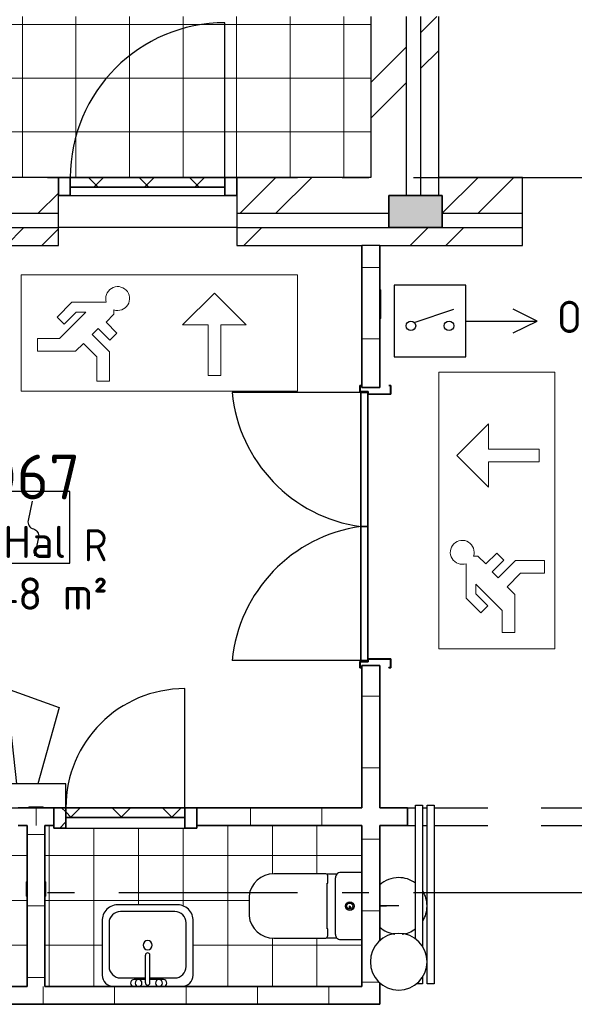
# Model space of a CAD drawing. Header units: millimetres. Extents: x -285236 to 84130, y -470 to 79511.
# Tile 178 of 192: x 24811 to 27917, y 54457 to 59966. Entities that reach past the tile are written whole.
import ezdxf
from ezdxf.enums import TextEntityAlignment as Align

# ---------------------------------------------------------------- set-up
doc = ezdxf.new("R2010")
doc.units = ezdxf.units.MM
doc.linetypes.add('Dash 3mm', pattern=[600, 300, -300])
doc.linetypes.add('NLRS_stramien', pattern=[1650, 1000, -250, 150, -250])
doc.layers.add('EL6511--', color=3, linetype='Continuous')
doc.layers.add('XREF', color=254, linetype='Continuous')
doc.styles.add('ISOCPEUR_1', font='isocpeur.ttf', dxfattribs={"height": 250})
doc.styles.add('ISOCPEUR_3', font='isocpeur.ttf', dxfattribs={"height": 180})
doc.styles.add('STABICAD-018', font='ISOCP.SHX', dxfattribs={"height": 180})
pattern_1 = [(45, (-29374, 17038.6), (-565.685, 565.685), []), (45, (-29174, 17038.6), (-565.685, 565.685), [])]
pattern_2 = [(45, (-29374, 17038.6), (-565.685, 565.685), []), (45, (-29174, 17038.6), (-565.685, 565.685), [])]
pattern_3 = [(0, (-29773.96, 17038.63), (0, 250), []), (90, (-29773.96, 17038.63), (-250, 2e-14), [])]
pattern_4 = [(45, (-29773.96, 17038.63), (-141.42136, 141.42136), []), (135, (-29773.96, 17038.63), (-141.42136, -141.42136), [])]

# ---------------------------------------------------------------- blocks, each defined once
blk = doc.blocks.new('VB653ORM')
at = {"color": 0, "linetype": 'Continuous'}
for p, q in [((-2, 2), (-2, -2)), ((2, 2), (-2, 2)), ((2, -2), (2, 2)), ((-2, -2), (2, -2))]:
    blk.add_line(p, q, dxfattribs=at)
blk.add_lwpolyline([(-0.115, 1.468), (-0.337, 0.383, 0.399092), (-0.043, -0.089, -0.403068), (0.246, -0.559), (0.017, -1.602)], format="xyb", dxfattribs=at)
at = {"color": 0, "linetype": 'Continuous', "style": 'STABICAD-018'}
for tag, p in [('CODING1', (-1.221, 12.191)), ('CODING2', (-0.947, 9.731)), ('ARTICLECODE', (0.777, 6.96)), ('FIREPROTECTION_PANEL', (0.777, 4.649)), ('FIREPROTECTION_ZONE', (0.049, 2.882)), ('FIREPROTECTION_HARDWARENUMBER', (5.423, -4.399))]:
    blk.add_attdef(tag, text='', height=1.8, dxfattribs=at).set_placement(p, align=Align.MIDDLE)
blk.add_attdef('TEXT1', (3.46, -3.379), '', height=1.8, dxfattribs=at)
blk = doc.blocks.new('VB654ASG')
at = {"color": 0, "linetype": 'Continuous'}
blk.add_lwpolyline([(-0.743, 2.333), (-1.333, 7.667), (1.619, 6.6), (0.438, 2.333)], dxfattribs=at)
blk.add_lwpolyline([(2, 1), (2, 2.333), (-2, 2.333), (-2, 1)], close=True, dxfattribs=at)
at = {"color": 0, "linetype": 'Continuous', "style": 'STABICAD-018'}
for tag, p in [('CODING1', (4.741, 13.372)), ('CODING2', (5.016, 10.912)), ('ARTICLECODE', (6.529, 8.71)), ('FIREPROTECTION_PANEL', (6.529, 6.4)), ('FIREPROTECTION_ZONE', (6.011, 4.064)), ('FIREPROTECTION_HARDWARENUMBER', (13.565, -0.707))]:
    blk.add_attdef(tag, text='', height=1.8, dxfattribs=at).set_placement(p, align=Align.MIDDLE)
blk = doc.blocks.new('VB654UEH')
at = {"color": 0, "linetype": 'Continuous'}
for p, q in [((-2, 5), (-2, 1)), ((2, 5), (-2, 5)), ((2, 1), (2, 5)), ((-0.878, 2.922), (1.333, 3.667)), ((6, 3), (4.667, 3.667)), ((2, 3), (6, 3)), ((4.667, 2.333), (6, 3)), ((-2, 1), (2, 1))]:
    blk.add_line(p, q, dxfattribs=at)
for centre in [(-1.067, 2.733), (1.067, 2.733)]:
    blk.add_circle(centre, 0.267, dxfattribs=at)
at = {"color": 0, "linetype": 'Continuous', "style": 'STABICAD-018'}
for tag, p in [('CODING1', (-0.474, 15.785)), ('CODING2', (-0.2, 13.325)), ('ARTICLECODE', (1.447, 11.055)), ('FIREPROTECTION_PANEL', (1.447, 8.745)), ('FIREPROTECTION_ZONE', (0.796, 6.476)), ('FIREPROTECTION_HARDWARENUMBER', (8.083, 0.394))]:
    blk.add_attdef(tag, text='', height=1.8, dxfattribs=at).set_placement(p, align=Align.MIDDLE)

msp = doc.modelspace()

# ---------------------------------------------------------------- hatches: boundary and pattern name
at = {"layer": 'XREF', "lineweight": 9}
h = msp.add_hatch(dxfattribs=at)
h.set_pattern_fill('FP_242', color=256, style=0, pattern_type=2)
h.set_pattern_definition([(0, (-29773.96, 17038.63), (0, 300), []), (90, (-29773.96, 17038.63), (-300, 2e-14), [])])
h.paths.add_polyline_path([(25960.8696, 59082.6047), (26777.7081, 59082.6047), (26777.7081, 59982.6047), (22792.8696, 59982.6047), (22792.8696, 59082.6047), (25094.8696, 59082.6047)])
h = msp.add_hatch(dxfattribs=at)
h.set_pattern_fill('FP_6', color=256, angle=45, style=0, pattern_type=2)
h.set_pattern_definition(pattern_1)
h.paths.add_polyline_path([(26777.7081, 59082.6047), (26977.7081, 59082.6047), (26977.7081, 59982.6047), (26777.7081, 59982.6047), (26777.7081, 59574.1308)])
h = msp.add_hatch(dxfattribs=at)
h.set_pattern_fill('FP_6', color=256, angle=45, style=0, pattern_type=2)
h.set_pattern_definition(pattern_1)
h.paths.add_polyline_path([(27057.7081, 58982.6047), (27157.7081, 58982.6047), (27157.7081, 59982.6047), (27057.7081, 59982.6047), (27057.7081, 59082.6047)])
h = msp.add_hatch(dxfattribs=at)
h.set_pattern_fill('FP_6', color=256, angle=45, style=0, pattern_type=2)
h.set_pattern_definition(pattern_2)
h.paths.add_polyline_path([(19377.8696, 58882.6047), (19377.8696, 58982.6047), (19677.8696, 58982.6047), (19677.8696, 58882.6047), (20427.8696, 58882.6047), (20427.8696, 59082.6047), (19037.8696, 59082.6047), (19037.8696, 58882.6047), (19227.8696, 58882.6047)])
h.paths.add_polyline_path([(21792.8696, 58882.6047), (21792.8696, 59082.6047), (21427.8696, 59082.6047), (21427.8696, 58882.6047), (21587.4143, 58882.6047)])
h.paths.add_polyline_path([(23427.8696, 58882.6047), (23677.8696, 58882.6047), (23677.8696, 59082.6047), (22792.8696, 59082.6047), (22792.8696, 58882.6047), (23127.8696, 58882.6047), (23127.8696, 58982.6047), (23427.8696, 58982.6047), (23427.8696, 58939.1019)])
h.paths.add_polyline_path([(24677.8696, 58882.6047), (25027.8696, 58882.6047), (25027.8696, 59082.6047), (24677.8696, 59082.6047), (24677.8696, 58973.0002)])
h.paths.add_polyline_path([(26877.7081, 58882.6047), (26877.7081, 58982.6047), (26977.7081, 58982.6047), (26977.7081, 59082.6047), (26027.8696, 59082.6047), (26027.8696, 58882.6047), (26856.4622, 58882.6047)])
h.paths.add_polyline_path([(27321.5789, 58882.6047), (27627.8696, 58882.6047), (27627.8696, 59082.6047), (27157.7081, 59082.6047), (27157.7081, 58982.6047), (27177.7081, 58982.6047), (27177.7081, 58882.6047)])
h = msp.add_hatch(dxfattribs=at)
h.set_pattern_fill('FP_137', color=256, style=0, pattern_type=2)
h.set_pattern_definition([(45, (-29773.96, 17038.63), (-141.42136, 141.42136), []), (135, (-29773.96, 17038.63), (-141.42136, -141.42136), [])])
h.paths.add_polyline_path([(25960.8696, 59028.6047), (25960.8696, 59082.6047), (25094.8696, 59082.6047), (25094.8696, 59028.6047)])
at = {"layer": 'XREF'}
msp.add_hatch(color=256, dxfattribs=at).paths.add_polyline_path([(26877.7081, 58802.6047), (27177.7081, 58802.6047), (27177.7081, 58982.6047), (26877.7081, 58982.6047), (26877.7081, 58875.9075)])
at = {"layer": 'XREF', "lineweight": 9}
h = msp.add_hatch(dxfattribs=at)
h.set_pattern_fill('FP_6', color=256, angle=45, style=0, pattern_type=2)
h.set_pattern_definition(pattern_2)
h.paths.add_polyline_path([(19072.8696, 58702.6047), (20427.8696, 58702.6047), (20427.8696, 58802.6047), (19037.8696, 58802.6047), (19037.8696, 58702.6047), (19054.9157, 58702.6047)])
h.paths.add_polyline_path([(21587.4143, 58702.6047), (21792.8696, 58702.6047), (21792.8696, 58802.6047), (21427.8696, 58802.6047), (21427.8696, 58702.6047)])
h.paths.add_polyline_path([(23077.8696, 58702.6047), (23677.8696, 58702.6047), (23677.8696, 58802.6047), (22792.8696, 58802.6047), (22792.8696, 58702.6047), (22977.8696, 58702.6047)])
h.paths.add_polyline_path([(24677.8696, 58702.6047), (25027.8696, 58702.6047), (25027.8696, 58802.6047), (24677.8696, 58802.6047)])
h.paths.add_polyline_path([(27057.7081, 58702.6047), (27627.8696, 58702.6047), (27627.8696, 58802.6047), (26027.8696, 58802.6047), (26027.8696, 58702.6047), (27047.8487, 58702.6047)])
h = msp.add_hatch(dxfattribs=at)
h.set_pattern_fill('FP_31', color=256, angle=90, style=0, pattern_type=2)
h.set_pattern_definition([(1e-13, (26727.87, 56579.9), (-9e-13, 400), [])])
h.paths.add_polyline_path([(26780.3481, 54457.1973), (26827.8696, 54457.1973), (26827.8696, 54577.9911), (26821.4356, 54582.9281), (26796.2073, 54615.8063), (26780.3481, 54654.0938), (26774.9388, 54695.1813), (26780.3481, 54736.2688), (26796.2073, 54774.5563), (26821.4356, 54807.4345), (26827.8696, 54812.3715), (26827.8696, 56352.401), (26727.8696, 56352.401), (26727.8696, 54457.1973), (26758.0364, 54457.1973)])
h.paths.add_polyline_path([(26827.8696, 57907.401), (26827.8696, 58702.6047), (26727.8696, 58702.6047), (26727.8696, 57907.401)])
h = msp.add_hatch(dxfattribs=at)
h.set_pattern_fill('FP_66', color=256, angle=-270, style=0, pattern_type=2)
h.set_pattern_definition([(270, (24902.87, 55557.2), (400, 1e-12), [])])
h.paths.add_polyline_path([(26597.2608, 55457.1973), (26727.8696, 55457.1973), (26727.8696, 55557.1973), (25802.8696, 55557.1973), (25802.8696, 55457.1973)])
h.paths.add_polyline_path([(23077.8696, 55457.1973), (24002.8696, 55457.1973), (24002.8696, 55557.1973), (23077.8696, 55557.1973)])
h.paths.add_polyline_path([(24802.8696, 55457.1973), (25002.8696, 55457.1973), (25002.8696, 55557.1973), (24802.8696, 55557.1973), (24802.8696, 55503.1973)])
h = msp.add_hatch(dxfattribs=at)
h.set_pattern_fill('FP_142', color=256, style=0, pattern_type=2)
h.set_pattern_definition(pattern_4)
h.paths.add_polyline_path([(25735.8696, 55443.1973), (25802.8696, 55443.1973), (25802.8696, 55557.1973), (25735.8696, 55557.1973), (25735.8696, 55457.1973)])
h.paths.add_polyline_path([(25002.8696, 55443.1973), (25069.8696, 55443.1973), (25069.8696, 55557.1973), (25002.8696, 55557.1973), (25002.8696, 55457.1973)])
h = msp.add_hatch(dxfattribs=at)
h.set_pattern_fill('FP_142', color=256, style=0, pattern_type=2)
h.set_pattern_definition(pattern_4)
h.paths.add_polyline_path([(25069.8696, 55503.1973), (25735.8696, 55503.1973), (25735.8696, 55557.1973), (25069.8696, 55557.1973)])
h = msp.add_hatch(dxfattribs=at)
h.set_pattern_fill('FP_111', color=256, style=0, pattern_type=2)
h.set_pattern_definition(pattern_3)
h.paths.add_polyline_path([(26179.7736, 54557.1973), (26727.8696, 54557.1973), (26727.7708, 54825.2852), (26723.2779, 54819.4719), (26722.1522, 54819.3402), (26601.9859, 54820.2235), (26593.0395, 54824.047), (26587.1837, 54828.7143), (26586.2986, 54829.5193), (26528.5495, 54829.5193), (26519.6345, 54826.4053), (26234.4626, 54826.4053), (26200.6508, 54830.5649), (26168.8553, 54842.7956), (26140.9723, 54862.368), (26118.6646, 54888.1149), (26103.2624, 54918.501), (26095.6843, 54951.7141), (26095.6843, 55062.4535), (26103.2845, 55095.6879), (26118.7141, 55126.0888), (26141.0527, 55151.843), (26168.9679, 55171.4141), (26200.7947, 55183.6349), (26234.6345, 55187.7763), (26523.6721, 55187.406), (26531.2129, 55184.5175), (26587.1837, 55184.6236), (26591.9348, 55189.054), (26597.4702, 55192.3338), (26603.0984, 55194.3029), (26609.7726, 55195.0544), (26724.8696, 55194.1004), (26727.8696, 55189.0754), (26727.8696, 55457.1973), (25802.8696, 55457.1973), (25802.8696, 55443.1973), (25002.8696, 55443.1973), (25002.8696, 55457.1973), (24952.8696, 55457.1973), (24952.8696, 55142.6047), (24957.8697, 55142.6047), (24957.8697, 55062.6047), (24952.8697, 55062.6047), (24952.8696, 54557.1973), (25337.3696, 54557.1973), (25320.9346, 54559.361), (25305.6196, 54565.7047), (25292.4684, 54575.796), (25282.377, 54588.9473), (25276.0334, 54604.2623), (25273.8696, 54620.6973), (25273.8696, 54936.2103), (25277.9203, 54954.6995), (25287.2231, 54973.7488), (25300.7647, 54990.0597), (25317.7777, 55002.7078), (25337.298, 55010.9766), (25358.2197, 55014.3973), (25697.5196, 55014.3973), (25718.4412, 55010.9766), (25737.9616, 55002.7078), (25754.9746, 54990.0597), (25768.5162, 54973.7488), (25777.819, 54954.6995), (25782.3558, 54933.9912), (25781.8696, 54912.7973), (25781.8696, 54620.6973), (25779.7059, 54604.2623), (25773.3623, 54588.9473), (25762.2864, 54575.0405), (25750.1196, 54565.7047), (25734.8047, 54559.361), (25718.3696, 54557.1973), (25781.8696, 54557.1973)])
h.paths.add_polyline_path([(23077.8696, 54557.1973), (24141.3696, 54557.1973), (24124.9346, 54559.361), (24109.6196, 54565.7047), (24096.4684, 54575.796), (24086.377, 54588.9473), (24080.0334, 54604.2623), (24077.8696, 54620.6973), (24077.8696, 54936.2103), (24081.9203, 54954.6995), (24092.3375, 54975.0912), (24104.7647, 54990.0597), (24121.7777, 55002.7078), (24141.3696, 55010.9883), (24162.2197, 55014.3973), (24501.5196, 55014.3973), (24522.4412, 55010.9766), (24541.9616, 55002.7078), (24558.9746, 54990.0597), (24572.5162, 54973.7488), (24582.2164, 54952.8852), (24586.3558, 54933.9912), (24585.8696, 54912.7973), (24585.8696, 54620.6973), (24583.7059, 54604.2623), (24577.3623, 54588.9473), (24567.2709, 54575.796), (24554.1196, 54565.7047), (24538.8047, 54559.361), (24522.3696, 54557.1973), (24852.8696, 54557.1973), (24852.8696, 55062.6047), (24847.8697, 55062.6047), (24847.8697, 55142.6047), (24852.8696, 55142.6047), (24852.8696, 55457.1973), (24802.8696, 55457.1973), (24802.8696, 55443.1973), (24002.8696, 55443.1973), (24002.8696, 55457.1973), (23077.8696, 55457.1973), (23077.9685, 55189.1094), (23082.4614, 55194.9227), (23083.5871, 55195.0545), (23203.7534, 55194.1711), (23212.6998, 55190.3476), (23218.5556, 55185.6803), (23219.4407, 55184.8754), (23277.1898, 55184.8754), (23286.1048, 55187.9893), (23571.2767, 55187.9893), (23605.0885, 55183.8297), (23636.884, 55171.599), (23664.7669, 55152.0266), (23687.0747, 55126.2797), (23702.4769, 55095.8937), (23710.055, 55062.6805), (23710.055, 54951.9411), (23702.4548, 54918.7067), (23687.0252, 54888.3058), (23664.6866, 54862.5516), (23636.7714, 54842.9805), (23604.9446, 54830.7598), (23571.1048, 54826.6183), (23282.0672, 54826.9886), (23274.5264, 54829.8771), (23218.5556, 54829.771), (23213.8045, 54825.3406), (23208.2691, 54822.0608), (23202.6409, 54820.0917), (23195.9667, 54819.3403), (23080.8696, 54820.2942), (23077.8696, 54825.3192), (23077.8696, 54651.864)])
h = msp.add_hatch(dxfattribs=at)
h.set_pattern_fill('FP_111', color=256, style=0, pattern_type=2)
h.set_pattern_definition(pattern_3)
h.paths.add_polyline_path([(26179.7736, 54557.1973), (26727.8696, 54557.1973), (26727.7708, 54825.2852), (26723.2779, 54819.4719), (26722.1522, 54819.3402), (26601.9859, 54820.2235), (26593.0395, 54824.047), (26587.1837, 54828.7143), (26586.2986, 54829.5193), (26528.5495, 54829.5193), (26519.6345, 54826.4053), (26234.4626, 54826.4053), (26200.6508, 54830.5649), (26168.8553, 54842.7956), (26140.9723, 54862.368), (26118.6646, 54888.1149), (26103.2624, 54918.501), (26095.6843, 54951.7141), (26095.6843, 55062.4535), (26103.2845, 55095.6879), (26118.7141, 55126.0888), (26141.0527, 55151.843), (26168.9679, 55171.4141), (26200.7947, 55183.6349), (26234.6345, 55187.7763), (26523.6721, 55187.406), (26531.2129, 55184.5175), (26587.1837, 55184.6236), (26591.9348, 55189.054), (26597.4702, 55192.3338), (26603.0984, 55194.3029), (26609.7726, 55195.0544), (26724.8696, 55194.1004), (26727.8696, 55189.0754), (26727.8696, 55457.1973), (25802.8696, 55457.1973), (25802.8696, 55443.1973), (25002.8696, 55443.1973), (25002.8696, 55457.1973), (24952.8696, 55457.1973), (24952.8696, 55142.6047), (24957.8697, 55142.6047), (24957.8697, 55062.6047), (24952.8697, 55062.6047), (24952.8696, 54557.1973), (25337.3696, 54557.1973), (25320.9346, 54559.361), (25305.6196, 54565.7047), (25292.4684, 54575.796), (25282.377, 54588.9473), (25276.0334, 54604.2623), (25273.8696, 54620.6973), (25273.8696, 54936.2103), (25277.9203, 54954.6995), (25287.2231, 54973.7488), (25300.7647, 54990.0597), (25317.7777, 55002.7078), (25337.298, 55010.9766), (25358.2197, 55014.3973), (25697.5196, 55014.3973), (25718.4412, 55010.9766), (25737.9616, 55002.7078), (25754.9746, 54990.0597), (25768.5162, 54973.7488), (25777.819, 54954.6995), (25782.3558, 54933.9912), (25781.8696, 54912.7973), (25781.8696, 54620.6973), (25779.7059, 54604.2623), (25773.3623, 54588.9473), (25762.2864, 54575.0405), (25750.1196, 54565.7047), (25734.8047, 54559.361), (25718.3696, 54557.1973), (25781.8696, 54557.1973)])
h.paths.add_polyline_path([(23077.8696, 54557.1973), (24141.3696, 54557.1973), (24124.9346, 54559.361), (24109.6196, 54565.7047), (24096.4684, 54575.796), (24086.377, 54588.9473), (24080.0334, 54604.2623), (24077.8696, 54620.6973), (24077.8696, 54936.2103), (24081.9203, 54954.6995), (24092.3375, 54975.0912), (24104.7647, 54990.0597), (24121.7777, 55002.7078), (24141.3696, 55010.9883), (24162.2197, 55014.3973), (24501.5196, 55014.3973), (24522.4412, 55010.9766), (24541.9616, 55002.7078), (24558.9746, 54990.0597), (24572.5162, 54973.7488), (24582.2164, 54952.8852), (24586.3558, 54933.9912), (24585.8696, 54912.7973), (24585.8696, 54620.6973), (24583.7059, 54604.2623), (24577.3623, 54588.9473), (24567.2709, 54575.796), (24554.1196, 54565.7047), (24538.8047, 54559.361), (24522.3696, 54557.1973), (24852.8696, 54557.1973), (24852.8696, 55062.6047), (24847.8697, 55062.6047), (24847.8697, 55142.6047), (24852.8696, 55142.6047), (24852.8696, 55457.1973), (24802.8696, 55457.1973), (24802.8696, 55443.1973), (24002.8696, 55443.1973), (24002.8696, 55457.1973), (23077.8696, 55457.1973), (23077.9685, 55189.1094), (23082.4614, 55194.9227), (23083.5871, 55195.0545), (23203.7534, 55194.1711), (23212.6998, 55190.3476), (23218.5556, 55185.6803), (23219.4407, 55184.8754), (23277.1898, 55184.8754), (23286.1048, 55187.9893), (23571.2767, 55187.9893), (23605.0885, 55183.8297), (23636.884, 55171.599), (23664.7669, 55152.0266), (23687.0747, 55126.2797), (23702.4769, 55095.8937), (23710.055, 55062.6805), (23710.055, 54951.9411), (23702.4548, 54918.7067), (23687.0252, 54888.3058), (23664.6866, 54862.5516), (23636.7714, 54842.9805), (23604.9446, 54830.7598), (23571.1048, 54826.6183), (23282.0672, 54826.9886), (23274.5264, 54829.8771), (23218.5556, 54829.771), (23213.8045, 54825.3406), (23208.2691, 54822.0608), (23202.6409, 54820.0917), (23195.9667, 54819.3403), (23080.8696, 54820.2942), (23077.8696, 54825.3192), (23077.8696, 54651.864)])
h = msp.add_hatch(dxfattribs=at)
h.set_pattern_fill('FP_65', color=256, angle=90, style=0, pattern_type=2)
h.set_pattern_definition([(0, (24852.87, 55007.2), (0, 400), [])])
h.paths.add_polyline_path([(24952.8696, 54557.1973), (24952.8696, 55457.1973), (24852.8696, 55457.1973), (24852.8696, 54557.1973), (24927.3119, 54557.1973)])
h = msp.add_hatch(dxfattribs=at)
h.set_pattern_fill('FP_64', color=256, angle=-270, style=0, pattern_type=2)
h.set_pattern_definition([(270, (22142.87, 54557.2), (400, 1e-12), [])])
h.paths.add_polyline_path([(26681.977, 54457.1973), (26727.8696, 54457.1973), (26727.8696, 54557.1973), (23019.7921, 54557.1973), (23012.5665, 54541.2588), (22988.6934, 54510.1467), (22955.8152, 54484.9183), (22917.5277, 54469.0591), (22876.4402, 54463.6499), (22835.3526, 54469.0591), (22797.0652, 54484.9183), (22764.1869, 54510.1467), (22738.9586, 54543.0249), (22733.0882, 54557.1973), (17557.8696, 54557.1973), (17557.8696, 54457.1973), (26597.2608, 54457.1973)])

# ---------------------------------------------------------------- linework, layer by layer
at = {"layer": 'XREF'}
for p, q in [((25960.8696, 59082.6047), (25960.8696, 59948.6047)), ((26777.7081, 59982.6047), (26777.7081, 59082.6047)), ((27157.7081, 59082.6047), (27157.7081, 59982.6047)), ((25027.8696, 59082.6047), (24677.8696, 59082.6047)), ((25027.8696, 58702.6047), (25027.8696, 59082.6047)), ((26777.7081, 59082.6047), (26027.8696, 59082.6047)), ((26027.8696, 59082.6047), (26027.8696, 58702.6047)), ((27627.8696, 59082.6047), (27157.7081, 59082.6047)), ((27627.8696, 58702.6047), (27627.8696, 59082.6047)), ((25094.8696, 58982.6047), (25960.8696, 58982.6047)), ((26027.8696, 58802.6047), (25027.8696, 58802.6047)), ((24677.8696, 58702.6047), (25027.8696, 58702.6047)), ((26027.8696, 58702.6047), (26727.8696, 58702.6047)), ((26827.8696, 58702.6047), (27627.8696, 58702.6047)), ((26721.3696, 57879.901), (26000.6703, 57879.901)), ((26721.3696, 56379.901), (26000.6703, 56379.901)), ((25735.8696, 55557.1973), (25735.8696, 56223.1973)), ((27027.3696, 54821.6855), (27027.3696, 55572.1973)), ((27027.3696, 55572.1973), (27067.3696, 55572.1973)), ((27067.3696, 55572.1973), (27067.3696, 54779.5094)), ((27092.3696, 54695.7065), (27092.3696, 55572.1973)), ((27092.3696, 55572.1973), (27132.3696, 55572.1973)), ((27132.3696, 55572.1973), (27132.3696, 54572.1973)), ((25069.8696, 55443.1973), (25735.8696, 55443.1973)), ((26721.9089, 55195.0545), (26609.7726, 55195.0545)), ((26721.9089, 55195.0545), (26609.7726, 55195.0545)), ((26721.9089, 55195.0545), (26609.7726, 55195.0545)), ((26721.9089, 55195.0545), (26609.7726, 55195.0545)), ((26721.8768, 55194.9023), (26610.0953, 55194.9023)), ((26721.8768, 55194.9023), (26610.0953, 55194.9023)), ((26519.6345, 55187.7763), (26234.6345, 55187.7763)), ((26519.6345, 55187.7763), (26234.6345, 55187.7763)), ((26587.1837, 55184.5175), (26531.2129, 55184.5175)), ((26587.1837, 55184.5175), (26531.2129, 55184.5175)), ((26537.1857, 55134.1658), (26537.1857, 55166.7568)), ((26537.1857, 55134.1658), (26537.1857, 55166.7568)), ((26579.7871, 54847.7348), (26579.7871, 55165.3467)), ((26579.7871, 54847.7348), (26579.7871, 55165.3467)), ((26533.2098, 54880.0089), (26533.2098, 55134.1658)), ((26533.2098, 55134.1658), (26537.1857, 55134.1658)), ((26533.2098, 54880.0089), (26533.2098, 55134.1658)), ((26533.2098, 55134.1658), (26537.1857, 55134.1658)), ((26095.6843, 55062.4535), (26095.6843, 54951.7141)), ((26095.6843, 55062.4535), (26095.6843, 54951.7141)), ((25697.5196, 55014.3973), (25358.2197, 55014.3973)), ((25680.2696, 54976.2973), (25375.4696, 54976.2973)), ((26655.9582, 55002.0108), (26655.9582, 54990.301)), ((26655.9582, 55002.0108), (26655.9582, 54990.301)), ((26663.835, 54990.3104), (26663.835, 55002.0108)), ((26663.835, 54990.3104), (26663.835, 55002.0108)), ((26933.708, 55007.263), (26827.8696, 55007.263)), ((26828.0604, 55007.263), (26864.8884, 55007.263)), ((26898.2679, 55007.263), (26864.8884, 55007.263)), ((26871.9594, 55007.263), (26864.8884, 55007.263)), ((25273.8696, 54912.7973), (25273.8696, 54620.6973)), ((25311.9696, 54912.7973), (25311.9696, 54668.3223)), ((25743.7696, 54668.3223), (25743.7696, 54912.7973)), ((25781.8696, 54620.6973), (25781.8696, 54912.7973)), ((26537.1616, 54880.0089), (26533.2098, 54880.0089)), ((26537.1616, 54880.0089), (26533.2098, 54880.0089)), ((26537.1616, 54845.7135), (26537.1616, 54880.0089)), ((26537.1616, 54845.7135), (26537.1616, 54880.0089)), ((26234.4626, 54826.4053), (26521.2432, 54826.4053)), ((26234.4626, 54826.4053), (26521.2432, 54826.4053)), ((26528.5495, 54829.5193), (26586.2986, 54829.5193)), ((26528.5495, 54829.5193), (26586.2986, 54829.5193)), ((26608.9868, 54819.3402), (26722.1522, 54819.3402)), ((26608.9868, 54819.3402), (26722.1522, 54819.3402)), ((25515.1696, 54576.5979), (25515.1696, 54731.8771)), ((25540.5696, 54576.5979), (25540.5696, 54731.8771)), ((27092.3696, 54572.1973), (27092.3696, 54694.656)), ((25375.4696, 54604.8223), (25515.1696, 54604.8223)), ((25515.1696, 54595.2973), (25451.6696, 54595.2973)), ((25540.5696, 54604.8223), (25680.2696, 54604.8223)), ((25616.7696, 54595.2973), (25540.5696, 54595.2973)), ((27067.3696, 54610.8531), (27067.3696, 54572.1973)), ((27067.3696, 54572.1973), (27031.9574, 54572.1973)), ((27132.3696, 54572.1973), (27092.3696, 54572.1973))]:
    msp.add_line(p, q, dxfattribs=at)
at = {"layer": 'XREF', "lineweight": 25}
for p, q in [((26977.7081, 58982.6047), (26977.7081, 59982.6047)), ((27057.7081, 58982.6047), (27057.7081, 59982.6047)), ((27157.7081, 58982.6047), (27157.7081, 59082.6047)), ((24677.8696, 58882.6047), (25027.8696, 58882.6047)), ((26027.8696, 58882.6047), (26877.7081, 58882.6047)), ((27177.7081, 58882.6047), (27627.8696, 58882.6047)), ((24677.8696, 58802.6047), (25027.8696, 58802.6047)), ((26027.8696, 58802.6047), (26877.7081, 58802.6047)), ((27177.7081, 58802.6047), (27627.8696, 58802.6047)), ((26827.8696, 58702.6047), (26727.8696, 58702.6047))]:
    msp.add_line(p, q, dxfattribs=at)
at = {"layer": 'XREF', "linetype": 'NLRS_stramien'}
for p, q in [((-47232.6128, 59082.6047), (64223.889, 59082.6047)), ((-47232.6128, 55082.6047), (64223.889, 55082.6047))]:
    msp.add_line(p, q, dxfattribs=at)
at = {"layer": 'XREF', "lineweight": 35}
for p, q in [((25027.8696, 59082.6047), (25027.8696, 58982.6047)), ((25094.8696, 59082.6047), (25027.8696, 59082.6047)), ((25094.8696, 58982.6047), (25094.8696, 59082.6047)), ((25960.8696, 59082.6047), (25094.8696, 59082.6047)), ((25094.8696, 59082.6047), (25094.8696, 59028.6047)), ((26027.8696, 59082.6047), (25960.8696, 59082.6047)), ((25960.8696, 59082.6047), (25960.8696, 58982.6047)), ((25960.8696, 59028.6047), (25960.8696, 59082.6047)), ((26027.8696, 58982.6047), (26027.8696, 59082.6047)), ((25094.8696, 59028.6047), (25960.8696, 59028.6047)), ((25027.8696, 58982.6047), (25094.8696, 58982.6047)), ((25960.8696, 58982.6047), (26027.8696, 58982.6047)), ((27177.7081, 58982.6047), (26877.7081, 58982.6047)), ((26877.7081, 58982.6047), (26877.7081, 58802.6047)), ((27177.7081, 58802.6047), (27177.7081, 58982.6047)), ((26877.7081, 58802.6047), (27177.7081, 58802.6047)), ((26727.8696, 58702.6047), (26727.8696, 57907.401)), ((26827.8696, 57907.401), (26827.8696, 58702.6047)), ((26727.8696, 57919.901), (26716.3696, 57919.901)), ((26716.3696, 57919.901), (26716.3696, 57884.901)), ((26717.8696, 57886.401), (26717.8696, 57918.401)), ((26717.8696, 57918.401), (26727.8696, 57918.401)), ((26727.8696, 57918.401), (26727.8696, 57919.901)), ((26727.8696, 57907.401), (26827.8696, 57907.401)), ((26877.8696, 57919.901), (26877.8696, 57918.401)), ((26889.3696, 57919.901), (26877.8696, 57919.901)), ((26877.8696, 57918.401), (26887.8696, 57918.401)), ((26887.8696, 57918.401), (26887.8696, 57871.401)), ((26889.3696, 57869.901), (26889.3696, 57919.901)), ((26716.3696, 57884.901), (26761.3696, 57884.901)), ((26762.8696, 57886.401), (26717.8696, 57886.401)), ((26721.3696, 57879.901), (26721.3696, 57129.901)), ((26761.3696, 57879.901), (26721.3696, 57879.901)), ((26761.3696, 57884.901), (26761.3696, 57869.901)), ((26761.3696, 57129.901), (26761.3696, 57879.901)), ((26761.3696, 57869.901), (26889.3696, 57869.901)), ((26762.8696, 57871.401), (26762.8696, 57886.401)), ((26887.8696, 57871.401), (26762.8696, 57871.401)), ((26721.3696, 57129.901), (26761.3696, 57129.901)), ((26721.3696, 57129.901), (26721.3696, 56379.901)), ((26761.3696, 57129.901), (26721.3696, 57129.901)), ((26761.3696, 56379.901), (26761.3696, 57129.901)), ((26761.3696, 56374.901), (26716.3696, 56374.901)), ((26716.3696, 56374.901), (26716.3696, 56339.901)), ((26717.8696, 56341.401), (26717.8696, 56373.401)), ((26717.8696, 56373.401), (26762.8696, 56373.401)), ((26721.3696, 56379.901), (26761.3696, 56379.901)), ((26827.8696, 56352.401), (26727.8696, 56352.401)), ((26727.8696, 56352.401), (26727.8696, 55557.1973)), ((26889.3696, 56389.901), (26761.3696, 56389.901)), ((26761.3696, 56389.901), (26761.3696, 56374.901)), ((26762.8696, 56373.401), (26762.8696, 56388.401)), ((26762.8696, 56388.401), (26887.8696, 56388.401)), ((26827.8696, 55557.1973), (26827.8696, 56352.401)), ((26887.8696, 56388.401), (26887.8696, 56341.401)), ((26889.3696, 56339.901), (26889.3696, 56389.901)), ((26716.3696, 56339.901), (26727.8696, 56339.901)), ((26727.8696, 56341.401), (26717.8696, 56341.401)), ((26727.8696, 56339.901), (26727.8696, 56341.401)), ((26877.8696, 56341.401), (26877.8696, 56339.901)), ((26887.8696, 56341.401), (26877.8696, 56341.401)), ((26877.8696, 56339.901), (26889.3696, 56339.901)), ((25002.8696, 55557.1973), (24802.8696, 55557.1973)), ((25002.8696, 55457.1973), (25002.8696, 55557.1973)), ((25002.8696, 55557.1973), (25002.8696, 55443.1973)), ((25069.8696, 55557.1973), (25002.8696, 55557.1973)), ((25069.8696, 55443.1973), (25069.8696, 55557.1973)), ((25735.8696, 55557.1973), (25069.8696, 55557.1973)), ((25069.8696, 55557.1973), (25069.8696, 55503.1973)), ((25802.8696, 55557.1973), (25735.8696, 55557.1973)), ((25735.8696, 55557.1973), (25735.8696, 55443.1973)), ((25735.8696, 55503.1973), (25735.8696, 55557.1973)), ((26727.8696, 55557.1973), (25802.8696, 55557.1973)), ((25802.8696, 55557.1973), (25802.8696, 55457.1973)), ((25802.8696, 55443.1973), (25802.8696, 55557.1973)), ((26982.3696, 55557.1973), (26827.8696, 55557.1973)), ((26982.3696, 55457.1973), (26982.3696, 55557.1973)), ((25069.8696, 55503.1973), (25735.8696, 55503.1973)), ((24802.8696, 55457.1973), (24852.8696, 55457.1973)), ((24852.8696, 55457.1973), (24852.8696, 54557.1973)), ((24952.8696, 54557.1973), (24952.8696, 55457.1973)), ((24952.8696, 55457.1973), (25002.8696, 55457.1973)), ((25002.8696, 55443.1973), (25069.8696, 55443.1973)), ((25735.8696, 55443.1973), (25802.8696, 55443.1973)), ((25802.8696, 55457.1973), (26727.8696, 55457.1973)), ((26727.8696, 55457.1973), (26727.8696, 54557.1973)), ((26827.8696, 54812.3715), (26827.8696, 55457.1973)), ((26827.8696, 55457.1973), (26982.3696, 55457.1973)), ((24852.8696, 54557.1973), (23077.8696, 54557.1973)), ((26727.8696, 54557.1973), (24952.8696, 54557.1973)), ((26827.8696, 54457.1973), (26827.8696, 54577.9911)), ((19427.8696, 54457.1973), (26827.8696, 54457.1973))]:
    msp.add_line(p, q, dxfattribs=at)
at = {"layer": 'XREF', "lineweight": 13}
for p, q in [((26367.3815, 58537.4335), (24819.5544, 58537.4335)), ((24819.5544, 58537.4335), (24819.5544, 57887.4038)), ((26367.3815, 58537.4335), (24819.5544, 58537.4335)), ((24819.5544, 58537.4335), (24819.5544, 57887.4038)), ((26367.3815, 57887.4038), (26367.3815, 58537.4335)), ((26367.3815, 57887.4038), (26367.3815, 58537.4335)), ((25723.8183, 58258.84), (25901.4674, 58436.489)), ((25901.4674, 58436.489), (26079.1164, 58258.84)), ((25020.7696, 58301.542), (25103.6613, 58384.4338)), ((25103.6613, 58384.4338), (25296.3545, 58384.4338)), ((25338.6478, 58342.1405), (25338.6478, 58317.7644)), ((25060.967, 58261.3446), (25020.7696, 58301.542)), ((25034.4368, 58182.0401), (25180.953, 58328.5563)), ((25128.1787, 58328.5563), (25060.967, 58261.3446)), ((25180.953, 58328.5563), (25128.1787, 58328.5563)), ((25338.6478, 58317.7644), (25294.6866, 58273.8033)), ((25250.6407, 58237.4544), (25217.9957, 58204.8094)), ((25315.6626, 58172.4325), (25250.6407, 58237.4544)), ((25294.6866, 58273.8033), (25355.86, 58212.6299)), ((25865.9376, 58258.84), (25723.8183, 58258.84)), ((25865.9376, 57974.6015), (25865.9376, 58258.84)), ((26079.1164, 58258.84), (25936.9972, 58258.84)), ((25936.9972, 58258.84), (25936.9972, 57974.6015)), ((24911.8511, 58110.9805), (24911.8511, 58182.0401)), ((24911.8511, 58182.0401), (25034.4368, 58182.0401)), ((25217.9957, 58204.8094), (25314.613, 58108.1921)), ((25355.86, 58212.6299), (25315.6626, 58172.4325)), ((25167.7489, 58154.5627), (25124.1667, 58110.9805)), ((25243.5534, 58078.7582), (25167.7489, 58154.5627)), ((25124.1667, 58110.9805), (24911.8511, 58110.9805)), ((25243.5534, 57944.2515), (25243.5534, 58078.7582)), ((25314.613, 58108.1921), (25314.613, 57944.2515)), ((25936.9972, 57974.6015), (25865.9376, 57974.6015)), ((27157.7081, 57993.2939), (27157.7081, 56445.4669)), ((27807.7377, 57993.2939), (27157.7081, 57993.2939)), ((27157.7081, 57993.2939), (27157.7081, 56445.4669)), ((27807.7377, 57993.2939), (27157.7081, 57993.2939)), ((27807.7377, 56445.4669), (27807.7377, 57993.2939)), ((27807.7377, 56445.4669), (27807.7377, 57993.2939)), ((25314.613, 57944.2515), (25243.5534, 57944.2515)), ((24819.5544, 57887.4038), (26367.3815, 57887.4038)), ((24819.5544, 57887.4038), (26367.3815, 57887.4038)), ((27258.6525, 57527.3798), (27436.3016, 57705.0289)), ((27436.3016, 57705.0289), (27436.3016, 57562.9096)), ((27436.3016, 57562.9096), (27720.5401, 57562.9096)), ((27720.5401, 57562.9096), (27720.5401, 57491.85)), ((27436.3016, 57349.7307), (27258.6525, 57527.3798)), ((27720.5401, 57491.85), (27436.3016, 57491.85)), ((27436.3016, 57491.85), (27436.3016, 57349.7307)), ((27353.0011, 56964.5602), (27377.3772, 56964.5602)), ((27377.3772, 56964.5602), (27421.3383, 56920.5991)), ((27421.3383, 56920.5991), (27482.5117, 56981.7724)), ((27482.5117, 56981.7724), (27522.7091, 56941.575)), ((27310.7078, 56729.5738), (27310.7078, 56922.2669)), ((27522.7091, 56941.575), (27457.6871, 56876.5531)), ((27490.3321, 56843.9081), (27586.9495, 56940.5254)), ((27586.9495, 56940.5254), (27750.89, 56940.5254)), ((27750.89, 56940.5254), (27750.89, 56869.4658)), ((27457.6871, 56876.5531), (27490.3321, 56843.9081)), ((27616.3834, 56869.4658), (27540.5789, 56793.6613)), ((27750.89, 56869.4658), (27616.3834, 56869.4658)), ((27513.1014, 56660.3492), (27366.5852, 56806.8654)), ((27366.5852, 56806.8654), (27366.5852, 56754.0911)), ((27540.5789, 56793.6613), (27584.1611, 56750.0791)), ((27366.5852, 56754.0911), (27433.797, 56686.8794)), ((27584.1611, 56750.0791), (27584.1611, 56537.7636)), ((27393.5996, 56646.682), (27310.7078, 56729.5738)), ((27433.797, 56686.8794), (27393.5996, 56646.682)), ((27513.1014, 56537.7636), (27513.1014, 56660.3492)), ((27584.1611, 56537.7636), (27513.1014, 56537.7636)), ((27157.7081, 56445.4669), (27807.7377, 56445.4669)), ((27157.7081, 56445.4669), (27807.7377, 56445.4669))]:
    msp.add_line(p, q, dxfattribs=at)
at = {"layer": 'XREF', "lineweight": 9}
for p, q in [((26827.8697, 58453.416), (26832.8697, 58453.416)), ((26832.8697, 58453.416), (26832.8697, 58373.416)), ((26827.8697, 58373.416), (26832.8697, 58373.416)), ((26832.8697, 58373.416), (26827.8697, 58373.416)), ((26832.8697, 58373.416), (26832.8697, 58293.416)), ((26832.8697, 58293.416), (26827.8697, 58293.416)), ((24862.8697, 55562.1973), (24942.8697, 55562.1973)), ((24862.8697, 55557.1973), (24862.8697, 55562.1973)), ((24942.8697, 55562.1973), (24942.8697, 55557.1973)), ((24847.8697, 55062.6047), (24847.8697, 55142.6047)), ((24847.8697, 55142.6047), (24852.8696, 55142.6047)), ((24952.8697, 55142.6047), (24957.8697, 55142.6047)), ((24957.8697, 55142.6047), (24957.8697, 55062.6047)), ((24852.8696, 55062.6047), (24847.8697, 55062.6047)), ((24957.8697, 55062.6047), (24952.8697, 55062.6047))]:
    msp.add_line(p, q, dxfattribs=at)
at = {"layer": 'XREF', "linetype": 'Dash 3mm', "lineweight": 25}
for p, q in [((26982.3696, 55557.1973), (27027.3696, 55557.1973)), ((27067.3696, 55557.1973), (27092.3696, 55557.1973)), ((27132.3696, 55557.1973), (32702.3696, 55557.1973)), ((26982.3696, 55457.1973), (27027.3696, 55457.1973)), ((27067.3696, 55457.1973), (27092.3696, 55457.1973)), ((27132.3696, 55457.1973), (32702.3696, 55457.1973))]:
    msp.add_line(p, q, dxfattribs=at)
at = {"layer": 'XREF'}
for radius in [23.9266, 23.9266, 16.997, 16.997]:
    msp.add_circle((26659.8768, 55006.8401), radius, dxfattribs=at)
for centre, radius, start, end in [((25960.8696, 59082.6047), 866, 90, 180), ((26837.0681, 57962.3511), 840.4519, 185.6298931, 262.0874095), ((26837.0681, 56297.4509), 840.4519, 97.9125905, 174.3701069), ((25735.8696, 55557.1973), 666, 90, 180), ((26609.583, 55165.5656), 29.3412, 88.9996296, 139.7656576), ((26609.583, 55165.5656), 29.3412, 88.9996296, 139.7656576), ((26609.7697, 55165.0649), 29.9894, 89.9945238, 114.6940021), ((26609.7697, 55165.0649), 29.9894, 89.9945238, 114.6940021), ((26609.7697, 55165.0649), 29.9894, 89.9945238, 114.6940021), ((26609.7697, 55165.0649), 29.9894, 89.9945238, 114.6940021), ((26721.8768, 55188.9166), 5.9858, 0, 90), ((26721.8768, 55188.9166), 5.9858, 0, 90), ((26721.8779, 55189.054), 6.0005, 0.6491435, 89.7043235), ((26721.8779, 55189.054), 6.0005, 0.6491435, 89.7043235), ((26721.8779, 55189.054), 6.0005, 0.6491435, 89.7043235), ((26721.8779, 55189.054), 6.0005, 0.6491435, 89.7043235), ((26234.5449, 55048.1845), 139.5918, 89.9632228, 174.1330279), ((26234.5449, 55048.1845), 139.5918, 89.9632228, 174.1330279), ((26519.6345, 55165.5779), 22.1984, 58.5612717, 90), ((26519.6345, 55165.5779), 22.1984, 58.5612717, 90), ((26514.9274, 55169.1562), 22.3873, 353.8474412, 43.3272618), ((26514.9274, 55169.1562), 22.3873, 353.8474412, 43.3272618), ((26608.8763, 55165.3467), 29.0891, 138.7733865, 180), ((26608.8763, 55165.3467), 29.0891, 138.7733865, 180), ((26609.7697, 55165.0649), 29.9894, 115.7120469, 139.3855714), ((26609.7697, 55165.0649), 29.9894, 115.7120469, 139.3855745), ((26609.7697, 55165.0649), 29.9894, 115.7120469, 139.3855714), ((26609.7697, 55165.0649), 29.9894, 115.7120469, 139.3855745), ((26933.708, 55007.263), 158.75, 90, 132.0733657), ((26933.708, 55007.263), 158.75, 54, 90), ((26933.708, 55007.263), 158.75, 0.204724, 31.8249048), ((25362.0269, 54925.422), 89.0567, 92.4501702, 188.1497484), ((25375.4696, 54912.7973), 63.5, 90, 180), ((25680.2696, 54912.7973), 63.5, 0, 90), ((25693.7124, 54925.422), 89.0567, 351.8502512, 87.5498298), ((26659.8966, 55002.0108), 3.9384, 0, 180), ((26659.8966, 55002.0108), 3.9384, 0, 180), ((26933.708, 55007.263), 158.75, 328.1750952, 359.795276), ((26234.4626, 54965.9075), 139.5022, 185.8395669, 270), ((26234.4626, 54965.9075), 139.5022, 185.8395669, 270), ((26933.708, 55007.263), 158.75, 227.9266343, 262.4840401), ((26933.708, 55007.263), 158.75, 276.8514059, 306), ((25527.8696, 54788.1427), 25.4, 0, 180), ((26516.6883, 54847.221), 21.3082, 282.3429922, 303.8243511), ((26516.6883, 54847.221), 21.3082, 282.3429922, 303.8243511), ((26517.649, 54845.7033), 19.5126, 303.9615642, 0.0299291), ((26517.649, 54845.7033), 19.5126, 303.9615642, 0.0299291), ((26612.5827, 54849.1866), 32.8276, 182.5347017, 216.8060213), ((26612.5827, 54849.1866), 32.8276, 182.5347017, 216.8060213), ((26608.9868, 54849.7145), 30.3744, 221.6730126, 270), ((26608.9868, 54849.7145), 30.3744, 221.6730126, 270), ((26722.1522, 54825.0611), 5.7209, 270, 3.4844442), ((26722.1522, 54825.0611), 5.7209, 270, 3.4844442), ((26721.8779, 54825.4724), 6.0005, 287.6170448, 359.3508564), ((26721.8779, 54825.4724), 6.0005, 287.6170572, 359.3508564), ((26721.8779, 54825.4724), 6.0005, 287.6170448, 359.3508564), ((26721.8779, 54825.4724), 6.0005, 287.6170572, 359.3508564), ((26933.6888, 54695.1813), 158.75, 90, 180), ((26933.6888, 54695.1813), 158.75, 0, 90), ((25527.8696, 54788.1427), 25.4, 180, 0), ((25527.8696, 54731.8771), 12.7, 0, 180), ((25375.4696, 54668.3223), 63.5, 180, 270), ((25680.2696, 54668.3223), 63.5, 270, 0), ((26933.6888, 54695.1813), 158.75, 180, 270), ((26933.6888, 54695.1813), 158.75, 270, 0), ((25337.3696, 54620.6973), 63.5, 180, 270), ((25451.6696, 54576.2473), 19.05, 90, 270), ((25477.0696, 54576.2473), 19.05, 0, 180), ((25591.3696, 54576.2473), 19.05, 0, 180), ((25616.7696, 54576.2473), 19.05, 270, 90), ((25718.3696, 54620.6973), 63.5, 270, 0), ((25477.0696, 54576.2473), 19.05, 180, 0), ((25527.8696, 54576.5979), 12.7, 180, 0), ((25591.3696, 54576.2473), 19.05, 180, 0)]:
    msp.add_arc(centre, radius, start, end, dxfattribs=at)
at = {"layer": 'XREF', "lineweight": 13}
for centre, start, end in [((25359.8079, 58405.5939), 251.5577374, 198.4422626), ((27289.5477, 56985.7203), 341.5577374, 288.4422626)]:
    msp.add_arc(centre, 66.8886, start, end, dxfattribs=at)

# ---------------------------------------------------------------- block references
at = {"layer": 'EL6511--', "linetype": 'Continuous', "lineweight": 100}
ref = msp.add_blockref('VB654UEH', (27108.9209, 57979.7228), dxfattribs=dict(at, xscale=100, yscale=100, zscale=100))
ref.add_attrib('ARTICLECODE', 'Ontgrendelen vluchtdeur', dxfattribs={"layer": '0', "color": 1, "linetype": 'Continuous', "lineweight": 100, "height": 180, "style": 'STABICAD-018'}).set_placement((29051.9214, 58275.9832), align=Align.MIDDLE)
ref = msp.add_blockref('VB653ORM', (24892.1153, 57125.5136), dxfattribs=dict(at, xscale=100, yscale=100, zscale=100))
ref.add_attrib('TEXT1', 'R', (25170.1153, 56935.5136), dxfattribs={"layer": '0', "color": 1, "linetype": 'Continuous', "lineweight": 100, "height": 180, "style": 'STABICAD-018'})
at = {"layer": 'EL6511--', "linetype": 'Continuous', "lineweight": 100, "xscale": 100, "yscale": 100, "zscale": 100}
msp.add_blockref('VB654ASG', (24869.8696, 55457.1973), dxfattribs=at)

# ---------------------------------------------------------------- texts
at = {"layer": 'XREF', "attachment_point": 1}
for s, insert, char_height, width, style in [('067', (24622.7989, 57532.3099), 250, 649.366875, 'ISOCPEUR_1'), ('Hal', (24718.7989, 57134.336), 180, 416.8775, 'ISOCPEUR_3'), ('11.48 m²', (24433.3779, 56844.7296), 180, 1090.295, 'ISOCPEUR_3')]:
    msp.add_mtext(s, dxfattribs=dict(at, insert=insert, char_height=char_height, width=width, style=style))

doc.saveas('drawing.dxf')
